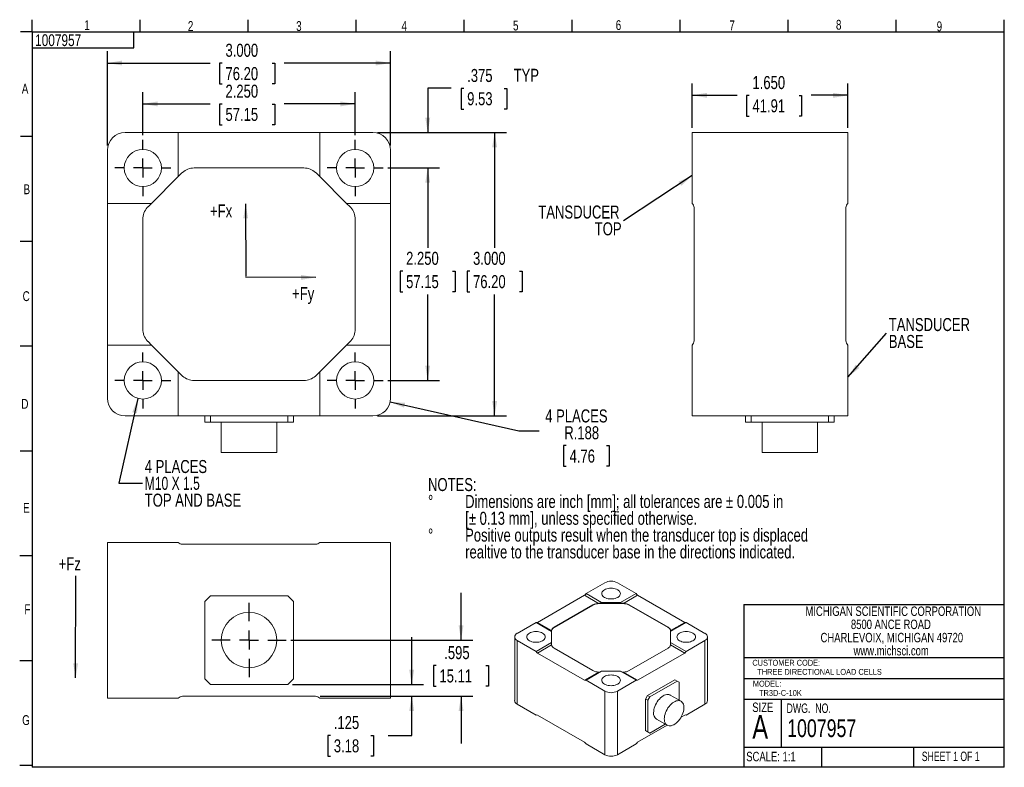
# Model space of a CAD drawing. Header units: inches. Extents: x 0.3 to 10.7, y 0.3 to 8.3.
import ezdxf

# ---------------------------------------------------------------- set-up
doc = ezdxf.new("R2010")
doc.units = ezdxf.units.IN
doc.header["$MEASUREMENT"] = 0
doc.linetypes.add('CENTERX2', pattern=[0.8, 0.5, -0.1, 0.1, -0.1])
for name, color, linetype in [('BORDER', 1, 'Continuous'), ('CENTER', 151, 'CENTERX2'), ('DIMENSIONS', 150, 'Continuous'), ('TEXT', 7, 'Continuous')]:
    doc.layers.add(name, color=color, linetype=linetype)
doc.styles.add('SLDTEXTSTYLE0', font='TXT', dxfattribs={"width": 0.75})
doc.styles.add('SLDTEXTSTYLE1', font='TXT', dxfattribs={"width": 0.6875})
doc.styles.add('SLDTEXTSTYLE2', font='TXT', dxfattribs={"width": 0.694444})
doc.dimstyles.new('SLDDIMSTYLE0', dxfattribs={"dimtxt": 0.137795, "dimasz": 0.156, "dimexe": 0, "dimexo": 0.0625, "dimgap": 0.034449, "dimtad": 0, "dimtih": 1, "dimtoh": 1, "dimdec": 3, "dimrnd": 1e-09, "dimzin": 12, "dimdsep": 46, "dimtxsty": 'SLDTEXTSTYLE0', "dimsah": 1, "dimcen": 0.09, "dimadec": 0, "dimazin": 3, "dimtfac": 1, "dimtdec": 3, "dimtmove": 0, "dimatfit": 0, "dimfxl": 0, "dimfrac": 2, "dimtolj": 1, "dimtzin": 12, "dimarcsym": 0})
doc.dimstyles.new('SLDDIMSTYLE1', dxfattribs={"dimtxt": 0.18, "dimasz": 0.156, "dimexe": 0, "dimexo": 0.0625, "dimgap": 0, "dimtad": 0, "dimtih": 1, "dimtoh": 1, "dimdec": 0, "dimrnd": 1e-09, "dimzin": 0, "dimdsep": 46, "dimtxsty": 'Standard', "dimsah": 1, "dimcen": 0.09, "dimadec": 0, "dimazin": 0, "dimtfac": 0.156, "dimtdec": 0, "dimtofl": 0, "dimtmove": 0, "dimatfit": 3, "dimfxl": 0, "dimfrac": 2, "dimtolj": 1, "dimtzin": 0, "dimarcsym": 0})
doc.dimstyles.new('SLDDIMSTYLE2', dxfattribs={"dimtxt": 0.137795, "dimasz": 0.156, "dimexe": 0, "dimexo": 0.0625, "dimgap": 0.034449, "dimtad": 0, "dimtih": 1, "dimtoh": 1, "dimdec": 3, "dimrnd": 1e-09, "dimzin": 4, "dimdsep": 46, "dimtxsty": 'SLDTEXTSTYLE0', "dimsah": 1, "dimcen": 0.09, "dimadec": 0, "dimazin": 1, "dimtfac": 1, "dimtdec": 3, "dimtofl": 0, "dimtmove": 0, "dimatfit": 3, "dimfxl": 0, "dimfrac": 2, "dimtolj": 1, "dimtzin": 12, "dimarcsym": 0})
doc.dimstyles.new('SLDDIMSTYLE3', dxfattribs={"dimtxt": 0.137795, "dimasz": 0.156, "dimexe": 0, "dimexo": 0.0625, "dimgap": 0.034449, "dimtad": 0, "dimtih": 1, "dimtoh": 1, "dimdec": 3, "dimrnd": 1e-09, "dimzin": 12, "dimdsep": 46, "dimtxsty": 'SLDTEXTSTYLE0', "dimsah": 1, "dimcen": 0, "dimadec": 0, "dimazin": 3, "dimtfac": 1, "dimtdec": 3, "dimtofl": 0, "dimtmove": 0, "dimatfit": 3, "dimfxl": 0, "dimfrac": 2, "dimtolj": 1, "dimtzin": 12, "dimarcsym": 0})

# ---------------------------------------------------------------- blocks, each defined once
blk = doc.blocks.new('SW_NOTE_0')
at = {"layer": 'DIMENSIONS', "color": 0, "char_height": 0.1378, "attachment_point": 1, "style": 'SLDTEXTSTYLE0'}
for s, insert in [('NOTES:', (0, 0.178)), ('%%d', (0, -0.001)), ('Dimensions are inch [mm]; all tolerances are ± 0.005 in', (0.393, -0.001)), ('[± 0.13 mm], unless specified otherwise.', (0.394, -0.179)), ('%%d', (0, -0.357)), ('Positive outputs result when the transducer top is displaced', (0.393, -0.357)), ('realtive to the transducer base in the directions indicated.', (0.394, -0.535))]:
    blk.add_mtext(s, dxfattribs=dict(at, insert=insert))
blk = doc.blocks.new('SW_NOTE_1')
at = {"layer": 'TEXT', "color": 0, "char_height": 0.1, "attachment_point": 2, "style": 'SLDTEXTSTYLE0'}
for s, insert in [('MICHIGAN SCIENTIFIC CORPORATION', (1.197, 0.129)), ('8500 ANCE ROAD', (1.172, -0.01)), ('CHARLEVOIX, MICHIGAN 49720', (1.182, -0.15)), ('www.michsci.com', (1.175, -0.289))]:
    blk.add_mtext(s, dxfattribs=dict(at, insert=insert))
blk = doc.blocks.new('_D')
at = {"layer": 'DIMENSIONS'}
for p, q in [((4.412, 1.214), (4.412, 1.714)), ((3.148, 1.214), (4.537, 1.214)), ((3.444, 1.089), (4.537, 1.089)), ((4.412, 0.675), (4.412, 1.089)), ((3.552, 0.674), (3.524, 0.674)), ((3.524, 0.674), (3.524, 0.455)), ((3.978, 0.674), (4.006, 0.674)), ((4.006, 0.674), (4.006, 0.455)), ((4.162, 0.675), (4.412, 0.675)), ((3.524, 0.455), (3.552, 0.455)), ((4.006, 0.455), (3.978, 0.455))]:
    blk.add_line(p, q, dxfattribs=at)
for points in [[(4.412, 1.214), (4.438, 1.37), (4.386, 1.37)], [(4.412, 1.089), (4.386, 0.933), (4.438, 0.933)]]:
    blk.add_solid(points, dxfattribs=at)
at = {"layer": 'DIMENSIONS', "char_height": 0.1378, "attachment_point": 1, "style": 'SLDTEXTSTYLE0'}
for s, insert in [('.125', (3.587, 0.88)), ('3.18', (3.587, 0.633))]:
    blk.add_mtext(s, dxfattribs=dict(at, insert=insert))
blk = doc.blocks.new('_D_1')
at = {"layer": 'DIMENSIONS'}
for p, q in [((4.935, 1.684), (4.935, 2.184)), ((3.132, 1.684), (5.06, 1.684)), ((4.671, 1.414), (4.643, 1.414)), ((4.643, 1.414), (4.643, 1.196)), ((5.199, 1.414), (5.227, 1.414)), ((5.227, 1.414), (5.227, 1.196)), ((4.643, 1.196), (4.671, 1.196)), ((5.227, 1.196), (5.199, 1.196)), ((3.444, 1.089), (5.06, 1.089)), ((4.935, 1.089), (4.935, 0.589))]:
    blk.add_line(p, q, dxfattribs=at)
for points in [[(4.935, 1.684), (4.961, 1.84), (4.909, 1.84)], [(4.935, 1.089), (4.909, 0.933), (4.961, 0.933)]]:
    blk.add_solid(points, dxfattribs=at)
at = {"layer": 'DIMENSIONS', "char_height": 0.1378, "attachment_point": 1, "style": 'SLDTEXTSTYLE0'}
for s, insert in [('.595', (4.757, 1.62)), ('15.11', (4.706, 1.373))]:
    blk.add_mtext(s, dxfattribs=dict(at, insert=insert))
blk = doc.blocks.new('SW_CENTERMARKSYMBOL_0')
at = {"layer": 'CENTER', "color": 0}
for p, q in [((0, 0.2), (0, 0.3935)), ((-0.2, 0), (-0.3935, 0)), ((0, 0), (-0.1, 0)), ((0, 0), (0, 0.1)), ((0, 0), (0, -0.1)), ((0, 0), (0.1, 0)), ((0.2, 0), (0.3935, 0)), ((0, -0.2), (0, -0.3935))]:
    blk.add_line(p, q, dxfattribs=at)
blk = doc.blocks.new('_D_2')
at = {"layer": 'DIMENSIONS'}
for p, q in [((1.188, 6.92), (1.188, 7.919)), ((4.188, 6.92), (4.188, 7.919)), ((1.188, 7.794), (2.277, 7.794)), ((2.404, 7.792), (2.376, 7.792)), ((2.376, 7.792), (2.376, 7.574)), ((2.933, 7.792), (2.961, 7.792)), ((2.961, 7.792), (2.961, 7.574)), ((4.188, 7.794), (3.06, 7.794)), ((2.376, 7.574), (2.404, 7.574)), ((2.961, 7.574), (2.933, 7.574))]:
    blk.add_line(p, q, dxfattribs=at)
for points in [[(1.188, 7.794), (1.344, 7.768), (1.344, 7.82)], [(4.188, 7.794), (4.032, 7.82), (4.032, 7.768)]]:
    blk.add_solid(points, dxfattribs=at)
at = {"layer": 'DIMENSIONS', "char_height": 0.1378, "attachment_point": 1, "style": 'SLDTEXTSTYLE0'}
for s, insert in [('3.000', (2.439, 7.998)), ('76.20', (2.439, 7.751))]:
    blk.add_mtext(s, dxfattribs=dict(at, insert=insert))
blk = doc.blocks.new('_D_3')
at = {"layer": 'DIMENSIONS'}
for p, q in [((4.051, 7.058), (5.416, 7.058)), ((5.291, 7.058), (5.291, 5.838)), ((5.027, 5.59), (4.999, 5.59)), ((4.999, 5.59), (4.999, 5.371)), ((5.555, 5.59), (5.583, 5.59)), ((5.583, 5.59), (5.583, 5.371)), ((4.999, 5.371), (5.027, 5.371)), ((5.291, 4.058), (5.291, 5.343)), ((5.583, 5.371), (5.555, 5.371)), ((4.051, 4.058), (5.416, 4.058))]:
    blk.add_line(p, q, dxfattribs=at)
for points in [[(5.291, 7.058), (5.265, 6.902), (5.317, 6.902)], [(5.291, 4.058), (5.317, 4.214), (5.265, 4.214)]]:
    blk.add_solid(points, dxfattribs=at)
at = {"layer": 'DIMENSIONS', "char_height": 0.1378, "attachment_point": 1, "style": 'SLDTEXTSTYLE0'}
for s, insert in [('3.000', (5.062, 5.795)), ('76.20', (5.062, 5.548))]:
    blk.add_mtext(s, dxfattribs=dict(at, insert=insert))
blk = doc.blocks.new('_D_4')
at = {"layer": 'DIMENSIONS'}
for p, q in [((4.832, 7.527), (4.582, 7.527)), ((4.582, 7.527), (4.582, 7.058)), ((4.965, 7.526), (4.937, 7.526)), ((4.937, 7.526), (4.937, 7.307)), ((5.391, 7.526), (5.419, 7.526)), ((5.419, 7.526), (5.419, 7.307)), ((4.937, 7.307), (4.965, 7.307)), ((5.419, 7.307), (5.391, 7.307)), ((4.051, 7.058), (4.707, 7.058)), ((4.16, 6.683), (4.707, 6.683)), ((4.582, 6.683), (4.582, 6.183))]:
    blk.add_line(p, q, dxfattribs=at)
for points in [[(4.582, 7.058), (4.608, 7.214), (4.556, 7.214)], [(4.582, 6.683), (4.556, 6.527), (4.608, 6.527)]]:
    blk.add_solid(points, dxfattribs=at)
at = {"layer": 'DIMENSIONS', "char_height": 0.1378, "attachment_point": 1, "style": 'SLDTEXTSTYLE0'}
for s, insert in [('.375', (5, 7.731)), ('TYP', (5.492, 7.733)), ('9.53', (5, 7.485))]:
    blk.add_mtext(s, dxfattribs=dict(at, insert=insert))
blk = doc.blocks.new('_D_5')
at = {"layer": 'DIMENSIONS'}
for p, q in [((4.16, 6.683), (4.707, 6.683)), ((4.582, 6.683), (4.582, 5.838)), ((4.318, 5.59), (4.29, 5.59)), ((4.29, 5.59), (4.29, 5.371)), ((4.846, 5.59), (4.874, 5.59)), ((4.874, 5.59), (4.874, 5.371)), ((4.29, 5.371), (4.318, 5.371)), ((4.582, 4.433), (4.582, 5.343)), ((4.874, 5.371), (4.846, 5.371)), ((4.16, 4.433), (4.707, 4.433))]:
    blk.add_line(p, q, dxfattribs=at)
for points in [[(4.582, 6.683), (4.556, 6.527), (4.608, 6.527)], [(4.582, 4.433), (4.608, 4.589), (4.556, 4.589)]]:
    blk.add_solid(points, dxfattribs=at)
at = {"layer": 'DIMENSIONS', "char_height": 0.1378, "attachment_point": 1, "style": 'SLDTEXTSTYLE0'}
for s, insert in [('2.250', (4.353, 5.795)), ('57.15', (4.353, 5.548))]:
    blk.add_mtext(s, dxfattribs=dict(at, insert=insert))
blk = doc.blocks.new('_D_6')
at = {"layer": 'DIMENSIONS'}
for p, q in [((1.563, 7.03), (1.563, 7.486)), ((3.813, 7.03), (3.813, 7.486)), ((1.563, 7.361), (2.277, 7.361)), ((2.404, 7.36), (2.376, 7.36)), ((2.376, 7.36), (2.376, 7.141)), ((2.933, 7.36), (2.961, 7.36)), ((2.961, 7.36), (2.961, 7.141)), ((3.813, 7.361), (3.06, 7.361)), ((2.376, 7.141), (2.404, 7.141)), ((2.961, 7.141), (2.933, 7.141))]:
    blk.add_line(p, q, dxfattribs=at)
for points in [[(1.563, 7.361), (1.719, 7.335), (1.719, 7.387)], [(3.813, 7.361), (3.657, 7.387), (3.657, 7.335)]]:
    blk.add_solid(points, dxfattribs=at)
at = {"layer": 'DIMENSIONS', "char_height": 0.1378, "attachment_point": 1, "style": 'SLDTEXTSTYLE0'}
for s, insert in [('2.250', (2.439, 7.565)), ('57.15', (2.439, 7.319))]:
    blk.add_mtext(s, dxfattribs=dict(at, insert=insert))
blk = doc.blocks.new('_D_7')
at = {"layer": 'DIMENSIONS'}
for p, q in [((4.184, 4.205), (5.546, 3.901)), ((5.546, 3.901), (5.764, 3.901)), ((6.05, 3.743), (6.022, 3.743)), ((6.022, 3.743), (6.022, 3.524)), ((6.476, 3.743), (6.504, 3.743)), ((6.504, 3.743), (6.504, 3.524)), ((6.022, 3.524), (6.05, 3.524)), ((6.504, 3.524), (6.476, 3.524))]:
    blk.add_line(p, q, dxfattribs=at)
blk.add_solid([(4.184, 4.205), (4.331, 4.145), (4.342, 4.196)], dxfattribs=at)
at = {"layer": 'DIMENSIONS', "char_height": 0.1378, "attachment_point": 1, "style": 'SLDTEXTSTYLE0'}
for s, insert in [('4 PLACES', (5.827, 4.126)), ('R.188', (6.029, 3.948)), ('4.76', (6.085, 3.701))]:
    blk.add_mtext(s, dxfattribs=dict(at, insert=insert))
blk = doc.blocks.new('SW_NOTE_3')
at = {"layer": 'DIMENSIONS', "color": 0, "char_height": 0.1378, "attachment_point": 1}
for s, insert, style in [('4 PLACES', (0.023, 0.244), 'SLDTEXTSTYLE0'), ('M10 X 1.5', (0.023, 0.066), 'SLDTEXTSTYLE2'), ('TOP AND BASE', (0.023, -0.112), 'SLDTEXTSTYLE0')]:
    blk.add_mtext(s, dxfattribs=dict(at, insert=insert, style=style))
blk = doc.blocks.new('SW_CENTERMARKSYMBOL_1')
at = {"layer": 'CENTER', "color": 0}
for p, q in [((0, 0.2), (0, 0.297)), ((-0.2, 0), (-0.297, 0)), ((0, 0), (-0.1, 0)), ((0, 0), (0, 0.1)), ((0, 0), (0, -0.1)), ((0, 0), (0.1, 0)), ((0.2, 0), (0.297, 0)), ((0, -0.2), (0, -0.297))]:
    blk.add_line(p, q, dxfattribs=at)
blk = doc.blocks.new('SW_CENTERMARKSYMBOL_2')
at = {"layer": 'CENTER', "color": 0}
for p, q in [((0, 0.2), (0, 0.297)), ((-0.2, 0), (-0.297, 0)), ((0, 0), (-0.1, 0)), ((0, 0), (0, 0.1)), ((0, 0), (0, -0.1)), ((0, 0), (0.1, 0)), ((0.2, 0), (0.297, 0)), ((0, -0.2), (0, -0.297))]:
    blk.add_line(p, q, dxfattribs=at)
blk = doc.blocks.new('SW_CENTERMARKSYMBOL_3')
at = {"layer": 'CENTER', "color": 0}
for p, q in [((0, 0.2), (0, 0.297)), ((-0.2, 0), (-0.297, 0)), ((0, 0), (-0.1, 0)), ((0, 0), (0, 0.1)), ((0, 0), (0, -0.1)), ((0, 0), (0.1, 0)), ((0.2, 0), (0.297, 0)), ((0, -0.2), (0, -0.297))]:
    blk.add_line(p, q, dxfattribs=at)
blk = doc.blocks.new('SW_CENTERMARKSYMBOL_4')
at = {"layer": 'CENTER', "color": 0}
for p, q in [((0, 0.2), (0, 0.297)), ((-0.2, 0), (-0.297, 0)), ((0, 0), (-0.1, 0)), ((0, 0), (0, 0.1)), ((0, 0), (0, -0.1)), ((0, 0), (0.1, 0)), ((0.2, 0), (0.297, 0)), ((0, -0.2), (0, -0.297))]:
    blk.add_line(p, q, dxfattribs=at)
blk = doc.blocks.new('_D_8')
at = {"layer": 'DIMENSIONS'}
for p, q in [((7.384, 7.108), (7.384, 7.577)), ((9.034, 7.108), (9.034, 7.577)), ((7.384, 7.452), (7.86, 7.452)), ((7.988, 7.451), (7.96, 7.451)), ((7.96, 7.451), (7.96, 7.232)), ((8.516, 7.451), (8.544, 7.451)), ((8.544, 7.451), (8.544, 7.232)), ((9.034, 7.452), (8.644, 7.452)), ((7.96, 7.232), (7.988, 7.232)), ((8.544, 7.232), (8.516, 7.232))]:
    blk.add_line(p, q, dxfattribs=at)
for points in [[(7.384, 7.452), (7.54, 7.426), (7.54, 7.478)], [(9.034, 7.452), (8.878, 7.478), (8.878, 7.426)]]:
    blk.add_solid(points, dxfattribs=at)
at = {"layer": 'DIMENSIONS', "char_height": 0.1378, "attachment_point": 1, "style": 'SLDTEXTSTYLE0'}
for s, insert in [('1.650', (8.023, 7.656)), ('41.91', (8.023, 7.41))]:
    blk.add_mtext(s, dxfattribs=dict(at, insert=insert))
blk = doc.blocks.new('SW_NOTE_6')
at = {"layer": 'DIMENSIONS', "color": 0, "char_height": 0.1378, "attachment_point": 3, "style": 'SLDTEXTSTYLE0'}
for s, insert in [('TANSDUCER', (-0.043, 0.162)), ('TOP', (-0.021, -0.016))]:
    blk.add_mtext(s, dxfattribs=dict(at, insert=insert))
blk = doc.blocks.new('SW_NOTE_7')
at = {"layer": 'DIMENSIONS', "color": 0, "char_height": 0.1378, "attachment_point": 1, "style": 'SLDTEXTSTYLE0'}
for s, insert in [('TANSDUCER', (0.023, 0.16)), ('BASE', (0.023, -0.019))]:
    blk.add_mtext(s, dxfattribs=dict(at, insert=insert))

msp = doc.modelspace()

# ---------------------------------------------------------------- linework, layer by layer
at = {"color": 1, "linetype": 'Continuous', "lineweight": 15}
for p, q in [((1.9385, 7.058), (1.376, 7.058)), ((1.9385, 6.5919), (1.9385, 7.058)), ((1.9832, 7.058), (1.9385, 7.058)), ((1.9832, 7.058), (3.3938, 7.058)), ((3.4385, 7.058), (3.3938, 7.058)), ((3.4385, 7.058), (3.4385, 6.5919)), ((4.001, 7.058), (3.4385, 7.058)), ((7.3838, 6.8705), (7.3838, 7.058)), ((9.0338, 7.058), (7.3838, 7.058)), ((9.0338, 6.8705), (9.0338, 7.058)), ((1.1885, 6.8705), (1.1885, 6.308)), ((4.1885, 6.308), (4.1885, 6.8705)), ((7.3838, 6.308), (7.3838, 6.8705)), ((9.0338, 6.8705), (9.0338, 6.308)), ((2.1072, 6.683), (3.2697, 6.683)), ((1.9385, 6.5919), (1.6546, 6.308)), ((1.9747, 6.6281), (1.9385, 6.5919)), ((3.4385, 6.5919), (3.4023, 6.6281)), ((3.7224, 6.308), (3.4385, 6.5919)), ((1.1885, 6.308), (1.6546, 6.308)), ((1.1885, 6.308), (1.1885, 6.2633)), ((1.1885, 4.8527), (1.1885, 6.2633)), ((1.6546, 6.308), (1.6184, 6.2718)), ((3.7224, 6.308), (4.1885, 6.308)), ((3.7586, 6.2718), (3.7224, 6.308)), ((4.1885, 6.2633), (4.1885, 6.308)), ((4.1885, 6.2633), (4.1885, 4.8527)), ((7.4038, 6.2633), (7.4038, 4.8527)), ((9.0138, 6.2633), (9.0138, 4.8527)), ((1.5635, 4.9767), (1.5635, 6.1392)), ((3.8135, 6.1392), (3.8135, 4.9767)), ((1.1885, 4.8527), (1.1885, 4.808)), ((1.6546, 4.808), (1.1885, 4.808)), ((1.1885, 4.808), (1.1885, 4.2455)), ((1.6184, 4.8441), (1.6546, 4.808)), ((1.6546, 4.808), (1.9385, 4.5241)), ((3.4385, 4.5241), (3.7224, 4.808)), ((3.7224, 4.808), (3.7586, 4.8441)), ((4.1885, 4.808), (3.7224, 4.808)), ((4.1885, 4.8527), (4.1885, 4.808)), ((4.1885, 4.2455), (4.1885, 4.808)), ((7.3838, 4.2455), (7.3838, 4.808)), ((9.0338, 4.808), (9.0338, 4.2455)), ((1.9385, 4.058), (1.9385, 4.5241)), ((1.9385, 4.5241), (1.9747, 4.4879)), ((3.4023, 4.4879), (3.4385, 4.5241)), ((3.4385, 4.5241), (3.4385, 4.058)), ((3.2697, 4.433), (2.1072, 4.433)), ((7.3838, 4.058), (7.3838, 4.2455)), ((9.0338, 4.058), (9.0338, 4.2455)), ((1.376, 4.058), (1.9385, 4.058)), ((1.9385, 4.058), (1.9832, 4.058)), ((3.3938, 4.058), (1.9832, 4.058)), ((2.2185, 4.058), (2.2185, 3.991)), ((2.2785, 3.991), (2.2185, 3.991)), ((2.2785, 3.991), (2.2785, 4.058)), ((3.0985, 3.991), (2.2785, 3.991)), ((2.395, 3.991), (2.395, 3.67)), ((2.982, 3.67), (2.982, 3.991)), ((3.0985, 4.058), (3.0985, 3.991)), ((3.1585, 3.991), (3.0985, 3.991)), ((3.1585, 4.058), (3.1585, 3.991)), ((3.3938, 4.058), (3.4385, 4.058)), ((3.4385, 4.058), (4.001, 4.058)), ((7.3838, 4.058), (9.0338, 4.058)), ((7.9488, 4.058), (7.9488, 3.991)), ((8.0088, 3.991), (7.9488, 3.991)), ((8.0088, 4.058), (8.0088, 3.991)), ((8.8288, 3.991), (8.0088, 3.991)), ((8.1253, 3.991), (8.1253, 3.67)), ((8.7123, 3.67), (8.7123, 3.991)), ((8.8288, 4.058), (8.8288, 3.991)), ((8.8888, 3.991), (8.8288, 3.991)), ((8.8888, 4.058), (8.8888, 3.991)), ((2.395, 3.67), (2.982, 3.67)), ((8.1253, 3.67), (8.7123, 3.67)), ((1.1885, 2.7188), (1.1885, 1.0688)), ((1.1885, 2.7188), (1.376, 2.7188)), ((1.376, 2.7188), (1.9385, 2.7188)), ((3.4385, 2.7188), (4.001, 2.7188)), ((4.001, 2.7188), (4.1885, 2.7188)), ((4.1885, 1.0688), (4.1885, 2.7188)), ((3.3938, 2.6988), (1.9832, 2.6988)), ((6.4587, 2.2911), (6.2598, 2.1763)), ((6.7902, 2.1763), (6.5913, 2.2911)), ((2.2785, 2.1538), (2.2185, 2.0938)), ((2.2185, 2.0938), (2.2185, 1.2738)), ((3.0985, 2.1538), (2.2785, 2.1538)), ((3.1585, 2.0938), (3.0985, 2.1538)), ((3.1585, 1.2738), (3.1585, 2.0938)), ((5.7453, 1.8711), (6.244, 2.159)), ((6.244, 2.159), (6.3932, 2.0729)), ((6.2598, 2.1763), (6.4246, 2.0812)), ((6.6254, 2.0812), (6.7902, 2.1763)), ((6.6568, 2.0729), (6.806, 2.159)), ((6.806, 2.159), (7.3047, 1.8711)), ((5.9217, 1.8199), (6.3327, 2.0571)), ((6.3327, 2.0541), (5.9217, 1.8168)), ((6.3327, 2.0571), (6.3327, 2.0541)), ((6.399, 2.0732), (6.399, 2.0699)), ((6.6509, 2.0699), (6.399, 2.0699)), ((6.6254, 2.0812), (6.4246, 2.0812)), ((6.6509, 2.0699), (6.6509, 2.0732)), ((6.7172, 2.0571), (7.1282, 1.8199)), ((6.7172, 2.0571), (6.7172, 2.0541)), ((7.1282, 1.8168), (6.7172, 2.0541)), ((5.7295, 1.8701), (5.5306, 1.7553)), ((5.8943, 1.775), (5.7295, 1.8701)), ((5.8945, 1.785), (5.7453, 1.8711)), ((5.8943, 1.7819), (5.8943, 1.775)), ((5.8943, 1.775), (5.8943, 1.6591)), ((5.9217, 1.8199), (5.9217, 1.8168)), ((7.1282, 1.8168), (7.1282, 1.8199)), ((7.3047, 1.8711), (7.1555, 1.785)), ((7.3205, 1.8701), (7.1557, 1.775)), ((7.1557, 1.775), (7.1557, 1.7819)), ((7.1557, 1.6591), (7.1557, 1.775)), ((7.5194, 1.7553), (7.3205, 1.8701)), ((5.5032, 1.7171), (5.5032, 1.0434)), ((5.5306, 1.0051), (5.5306, 1.6788)), ((5.5306, 1.6788), (5.7295, 1.564)), ((7.3205, 1.564), (7.5194, 1.6788)), ((7.5194, 1.6788), (7.5194, 1.0051)), ((7.5468, 1.0434), (7.5468, 1.7171)), ((5.7295, 1.564), (5.8943, 1.6591)), ((5.7453, 1.5467), (5.8945, 1.6328)), ((5.8943, 1.6591), (5.8943, 1.6364)), ((6.3327, 1.3606), (5.9217, 1.5979)), ((7.1282, 1.5979), (6.7172, 1.3606)), ((7.1555, 1.6328), (7.3047, 1.5467)), ((7.1557, 1.6364), (7.1557, 1.6591)), ((7.1557, 1.6591), (7.3205, 1.564)), ((6.244, 1.2588), (5.7453, 1.5467)), ((7.3047, 1.5467), (6.806, 1.2588)), ((2.2185, 1.2738), (2.2785, 1.2138)), ((3.0985, 1.2138), (3.1585, 1.2738)), ((6.3932, 1.3449), (6.244, 1.2588)), ((6.4246, 1.353), (6.2598, 1.2578)), ((6.2598, 1.2578), (6.4587, 1.143)), ((6.4246, 1.353), (6.6254, 1.353)), ((6.5913, 1.143), (6.7902, 1.2578)), ((6.7902, 1.2578), (6.6254, 1.353)), ((6.806, 1.2588), (6.6568, 1.3449)), ((7.2003, 1.2639), (6.9104, 1.0966)), ((7.2003, 1.2639), (7.224, 1.2502)), ((2.2785, 1.2138), (3.0985, 1.2138)), ((7.224, 1.2502), (6.9341, 1.0829)), ((7.2452, 1.238), (7.224, 1.2502)), ((7.2452, 1.0482), (7.2452, 1.238)), ((1.1885, 1.0688), (1.376, 1.0688)), ((1.9385, 1.0688), (1.376, 1.0688)), ((3.3938, 1.0888), (1.9832, 1.0888)), ((4.001, 1.0688), (3.4385, 1.0688)), ((4.001, 1.0688), (4.1885, 1.0688)), ((6.4587, 1.143), (6.4587, 0.4694)), ((6.5913, 0.4694), (6.5913, 1.143)), ((6.9104, 1.0966), (6.8892, 1.0598)), ((6.8892, 1.0598), (6.8892, 0.725)), ((6.8892, 1.0598), (6.9128, 1.0461)), ((6.9341, 1.0829), (6.9104, 1.0966)), ((6.9341, 1.0829), (6.9128, 1.0461)), ((6.9128, 1.0461), (6.9128, 0.7114)), ((7.2659, 1.0363), (7.1524, 1.1018)), ((5.7295, 0.8903), (5.5306, 1.0051)), ((7.5194, 1.0051), (7.3205, 0.8903)), ((5.7295, 0.8903), (5.7312, 0.8913)), ((6.244, 0.6015), (5.7453, 0.8894)), ((7.0056, 0.8476), (7.1191, 0.7821)), ((7.3047, 0.8894), (7.266, 0.8671)), ((7.3188, 0.8913), (7.3205, 0.8903)), ((7.119, 0.7822), (6.806, 0.6015)), ((6.9341, 0.6991), (7.0984, 0.794)), ((6.8892, 0.725), (6.9104, 0.7128)), ((6.8892, 0.725), (6.9128, 0.7114)), ((6.9104, 0.7128), (6.9341, 0.6991)), ((6.9128, 0.7114), (6.9341, 0.6991)), ((6.4587, 0.4694), (6.2598, 0.5842)), ((6.7902, 0.5842), (6.5913, 0.4694))]:
    msp.add_line(p, q, dxfattribs=at)
at = {"color": 1, "linetype": 'Continuous', "lineweight": 15, "flags": 128}
for points in [[(6.5946, 2.2165), (6.6046, 2.2097), (6.6127, 2.2021), (6.6186, 2.1939), (6.6222, 2.1852), (6.6234, 2.1763), (6.6222, 2.1674), (6.6186, 2.1587), (6.6127, 2.1505), (6.6046, 2.1429), (6.5946, 2.1361), (6.5828, 2.1303), (6.5697, 2.1257), (6.5554, 2.1223), (6.5404, 2.1202), (6.525, 2.1195), (6.5096, 2.1202), (6.4946, 2.1223), (6.4803, 2.1257), (6.4671, 2.1303), (6.4554, 2.1361), (6.4454, 2.1429), (6.4373, 2.1505), (6.4314, 2.1587), (6.4278, 2.1674), (6.4266, 2.1763), (6.4278, 2.1852), (6.4314, 2.1939), (6.4373, 2.2021), (6.4454, 2.2097), (6.4554, 2.2165), (6.4671, 2.2223), (6.4803, 2.2269), (6.4946, 2.2303), (6.5096, 2.2324), (6.525, 2.2331), (6.5404, 2.2324), (6.5554, 2.2303), (6.5697, 2.2269), (6.5828, 2.2223), (6.5946, 2.2165)], [(5.7991, 1.7572), (5.8091, 1.7505), (5.8172, 1.7429), (5.8231, 1.7346), (5.8267, 1.726), (5.8279, 1.7171), (5.8267, 1.7082), (5.8231, 1.6995), (5.8172, 1.6913), (5.8091, 1.6837), (5.7991, 1.6769), (5.7873, 1.6711), (5.7742, 1.6664), (5.7599, 1.663), (5.7449, 1.6609), (5.7295, 1.6602), (5.7141, 1.6609), (5.6991, 1.663), (5.6848, 1.6664), (5.6716, 1.6711), (5.6599, 1.6769), (5.6499, 1.6837), (5.6418, 1.6913), (5.6359, 1.6995), (5.6323, 1.7082), (5.6311, 1.7171), (5.6323, 1.726), (5.6359, 1.7346), (5.6418, 1.7429), (5.6499, 1.7505), (5.6599, 1.7572), (5.6716, 1.763), (5.6848, 1.7677), (5.6991, 1.7711), (5.7141, 1.7732), (5.7295, 1.7739), (5.7449, 1.7732), (5.7599, 1.7711), (5.7742, 1.7677), (5.7873, 1.763), (5.7991, 1.7572)], [(7.3901, 1.7572), (7.4001, 1.7505), (7.4082, 1.7429), (7.4141, 1.7346), (7.4177, 1.726), (7.4189, 1.7171), (7.4177, 1.7082), (7.4141, 1.6995), (7.4082, 1.6913), (7.4001, 1.6837), (7.3901, 1.6769), (7.3783, 1.6711), (7.3652, 1.6664), (7.3509, 1.663), (7.3359, 1.6609), (7.3205, 1.6602), (7.3051, 1.6609), (7.2901, 1.663), (7.2758, 1.6664), (7.2626, 1.6711), (7.2509, 1.6769), (7.2409, 1.6837), (7.2328, 1.6913), (7.2269, 1.6995), (7.2233, 1.7082), (7.2221, 1.7171), (7.2233, 1.726), (7.2269, 1.7346), (7.2328, 1.7429), (7.2409, 1.7505), (7.2509, 1.7572), (7.2626, 1.763), (7.2758, 1.7677), (7.2901, 1.7711), (7.3051, 1.7732), (7.3205, 1.7739), (7.3359, 1.7732), (7.3509, 1.7711), (7.3652, 1.7677), (7.3783, 1.763), (7.3901, 1.7572)], [(6.5946, 1.298), (6.6046, 1.2912), (6.6127, 1.2836), (6.6186, 1.2754), (6.6222, 1.2667), (6.6234, 1.2578), (6.6222, 1.2489), (6.6186, 1.2403), (6.6127, 1.232), (6.6046, 1.2244), (6.5946, 1.2177), (6.5828, 1.2119), (6.5697, 1.2072), (6.5554, 1.2038), (6.5404, 1.2017), (6.525, 1.201), (6.5096, 1.2017), (6.4946, 1.2038), (6.4803, 1.2072), (6.4671, 1.2119), (6.4554, 1.2177), (6.4454, 1.2244), (6.4373, 1.232), (6.4314, 1.2403), (6.4278, 1.2489), (6.4266, 1.2578), (6.4278, 1.2667), (6.4314, 1.2754), (6.4373, 1.2836), (6.4454, 1.2912), (6.4554, 1.298), (6.4671, 1.3038), (6.4803, 1.3085), (6.4946, 1.3119), (6.5096, 1.314), (6.525, 1.3147), (6.5404, 1.314), (6.5554, 1.3119), (6.5697, 1.3085), (6.5828, 1.3038), (6.5946, 1.298)], [(7.1524, 1.1018), (7.1488, 1.1037), (7.1384, 1.1072), (7.127, 1.1086), (7.1148, 1.1078), (7.1021, 1.1048), (7.089, 1.0997), (7.0757, 1.0925), (7.0624, 1.0834), (7.0495, 1.0725), (7.037, 1.06), (7.0252, 1.0461), (7.0143, 1.031), (7.0045, 1.015), (6.9958, 0.9983), (6.9886, 0.9813), (6.9828, 0.9641), (6.9786, 0.9471), (6.9761, 0.9306), (6.9752, 0.9148)], [(7.0887, 0.8493), (7.0896, 0.8651), (7.0921, 0.8816), (7.0963, 0.8986), (7.1021, 0.9158), (7.1093, 0.9328), (7.118, 0.9495), (7.1278, 0.9655), (7.1387, 0.9806), (7.1505, 0.9945), (7.163, 1.007), (7.1759, 1.0179), (7.1892, 1.027), (7.2025, 1.0342), (7.2156, 1.0393), (7.2283, 1.0423), (7.2405, 1.0431), (7.2519, 1.0417), (7.2623, 1.0381), (7.2715, 1.0324), (7.2795, 1.0247), (7.286, 1.0151), (7.291, 1.0038), (7.2944, 0.9909), (7.2961, 0.9766), (7.2961, 0.9613), (7.2944, 0.9451), (7.291, 0.9283), (7.286, 0.9111), (7.2795, 0.894), (7.2715, 0.8771), (7.2623, 0.8607), (7.2519, 0.8452), (7.2405, 0.8306), (7.2283, 0.8174), (7.2156, 0.8057), (7.2025, 0.7956), (7.1892, 0.7875), (7.1759, 0.7813), (7.163, 0.7772), (7.1505, 0.7753), (7.1387, 0.7756), (7.1278, 0.7781), (7.118, 0.7828), (7.1093, 0.7895), (7.1021, 0.7982), (7.0963, 0.8087), (7.0921, 0.8208), (7.0896, 0.8344), (7.0887, 0.8493)]]:
    msp.add_lwpolyline(points, dxfattribs=at)
at = {"color": 1, "linetype": 'Continuous', "lineweight": 15}
for centre, radius in [((1.5635, 6.683), 0.1969), ((3.8135, 6.683), 0.1969), ((1.5635, 4.433), 0.1969), ((3.8135, 4.433), 0.1969), ((2.6885, 1.6838), 0.2935)]:
    msp.add_circle(centre, radius, dxfattribs=at)
for centre, radius, start, end in [((1.376, 6.8705), 0.1875, 90, 180), ((4.001, 6.8705), 0.1875, 0, 90), ((2.1072, 6.4955), 0.1875, 90, 131.41331), ((3.2697, 6.4955), 0.1875, 48.58669, 90), ((1.751, 6.1392), 0.1875, 138.58669, 180), ((3.626, 6.1392), 0.1875, 0, 41.41331), ((7.3438, 6.2633), 0.06, 0, 48.18969), ((9.0738, 6.2633), 0.06, 131.81031, 180), ((1.751, 4.9767), 0.1875, 180, 221.41331), ((3.626, 4.9767), 0.1875, 318.58669, 0), ((7.3438, 4.8527), 0.06, 311.81031, 0), ((9.0738, 4.8527), 0.06, 180, 228.18969), ((2.1072, 4.6205), 0.1875, 228.58669, 270), ((3.2697, 4.6205), 0.1875, 270, 311.41331), ((1.376, 4.2455), 0.1875, 180, 270), ((4.001, 4.2455), 0.1875, 270, 0), ((1.9832, 2.7588), 0.06, 221.81031, 270), ((3.3938, 2.7588), 0.06, 270, 318.18969), ((6.525, 2.1639), 0.1435, 62.48054, 117.51946), ((6.2206, 2.1963), 0.044, 302.12147, 333.00416), ((6.8294, 2.1963), 0.044, 206.99584, 237.87853), ((6.3954, 1.9404), 0.1325, 90.9734, 118.2367), ((6.3963, 1.9347), 0.1353, 88.8559, 118.04024), ((6.6536, 1.9347), 0.1353, 61.95976, 91.1441), ((6.6546, 1.9404), 0.1325, 61.7633, 89.0266), ((5.7364, 1.8835), 0.0153, 249.95618, 305.56867), ((5.9412, 1.7739), 0.0472, 114.37466, 174.3052), ((5.9427, 1.7753), 0.0492, 115.25549, 168.70127), ((7.1072, 1.7753), 0.0492, 11.29873, 64.74451), ((7.1088, 1.7739), 0.0472, 5.6948, 65.62534), ((7.3136, 1.8835), 0.0153, 234.43133, 290.04382), ((5.5456, 1.7171), 0.0411, 111.31255, 248.68745), ((7.5044, 1.7171), 0.0411, 291.31255, 68.68745), ((5.9427, 1.6424), 0.0492, 191.29873, 244.74451), ((7.1072, 1.6424), 0.0492, 295.25549, 348.70127), ((5.7687, 1.584), 0.044, 206.99584, 237.87853), ((7.2813, 1.584), 0.044, 302.12147, 333.00416), ((6.3954, 1.4774), 0.1325, 241.7633, 269.0266), ((6.6546, 1.4774), 0.1325, 270.9734, 298.2367), ((6.2527, 1.2705), 0.0146, 233.57487, 299.45946), ((6.7973, 1.2705), 0.0146, 240.54054, 306.42513), ((1.9832, 1.0288), 0.06, 90, 138.18969), ((3.3938, 1.0288), 0.06, 41.81031, 90), ((5.55, 1.0481), 0.0471, 185.65338, 245.66676), ((6.525, 1.2703), 0.1435, 242.48054, 297.51946), ((7.5011, 1.0472), 0.0459, 293.46213, 355.21773), ((5.7367, 0.8777), 0.0146, 53.57487, 119.45946), ((7.0451, 0.9059), 0.0704, 172.75982, 235.928), ((7.3133, 0.8777), 0.0146, 60.54054, 126.42513), ((6.2206, 0.5642), 0.044, 26.99584, 57.87853), ((6.8294, 0.5642), 0.044, 122.12147, 153.00416), ((6.525, 0.5966), 0.1435, 242.48054, 297.51946)]:
    msp.add_arc(centre, radius, start, end, dxfattribs=at)
for centre, start_param, end_param in [((6.393, 2.0975), 4.8554411, 5.5534577), ((6.657, 2.0975), 3.8713203, 4.5693369), ((6.393, 1.3693), 4.8554411, 5.4419541), ((6.657, 1.3693), 3.9828239, 4.5693369)]:
    msp.add_ellipse(centre, major_axis=(0.0424, 0), ratio=0.5773815, start_param=start_param, end_param=end_param, dxfattribs=at)
for points, knots in [([(1.9747, 6.6281), (1.9761, 6.6294), (1.9789, 6.6322), (1.9818, 6.6348), (1.9832, 6.6361)], [0, 0, 0, 0, 0.506994, 1, 1, 1, 1]), ([(3.3938, 6.6361), (3.3952, 6.6348), (3.3981, 6.6322), (3.4009, 6.6294), (3.4023, 6.6281)], [0, 0, 0, 0, 0.493006, 1, 1, 1, 1]), ([(1.6104, 6.2633), (1.6117, 6.2647), (1.6143, 6.2676), (1.617, 6.2704), (1.6184, 6.2718)], [0, 0, 0, 0, 0.493006, 1, 1, 1, 1]), ([(3.7586, 6.2718), (3.76, 6.2704), (3.7627, 6.2676), (3.7653, 6.2647), (3.7666, 6.2633)], [0, 0, 0, 0, 0.506994, 1, 1, 1, 1]), ([(1.6184, 4.8441), (1.617, 4.8456), (1.6143, 4.8483), (1.6117, 4.8513), (1.6104, 4.8527)], [0, 0, 0, 0, 0.506994, 1, 1, 1, 1]), ([(3.7666, 4.8527), (3.7653, 4.8513), (3.7627, 4.8483), (3.76, 4.8456), (3.7586, 4.8441)], [0, 0, 0, 0, 0.493006, 1, 1, 1, 1]), ([(1.9832, 4.4799), (1.9818, 4.4812), (1.9789, 4.4838), (1.9761, 4.4865), (1.9747, 4.4879)], [0, 0, 0, 0, 0.493006, 1, 1, 1, 1]), ([(3.4023, 4.4879), (3.4009, 4.4865), (3.3981, 4.4838), (3.3952, 4.4812), (3.3938, 4.4799)], [0, 0, 0, 0, 0.506994, 1, 1, 1, 1]), ([(6.3932, 2.0729), (6.3941, 2.0729), (6.3961, 2.073), (6.398, 2.0732), (6.399, 2.0732)], [0, 0, 0, 0, 0.493006, 1, 1, 1, 1]), ([(6.6509, 2.0732), (6.6519, 2.0732), (6.6539, 2.073), (6.6558, 2.0729), (6.6568, 2.0729)], [0, 0, 0, 0, 0.506994, 1, 1, 1, 1]), ([(5.8943, 1.7819), (5.8943, 1.7824), (5.8943, 1.7833), (5.8944, 1.7844), (5.8945, 1.785)], [0, 0, 0, 0, 0.506994, 1, 1, 1, 1]), ([(7.1555, 1.785), (7.1556, 1.7844), (7.1557, 1.7833), (7.1557, 1.7824), (7.1557, 1.7819)], [0, 0, 0, 0, 0.493006, 1, 1, 1, 1]), ([(5.8945, 1.6328), (5.8944, 1.6334), (5.8943, 1.6345), (5.8943, 1.6358), (5.8943, 1.6364)], [0, 0, 0, 0, 0.493006, 1, 1, 1, 1]), ([(7.1557, 1.6364), (7.1557, 1.6358), (7.1557, 1.6345), (7.1556, 1.6334), (7.1555, 1.6328)], [0, 0, 0, 0, 0.506994, 1, 1, 1, 1]), ([(6.399, 1.345), (6.398, 1.345), (6.3961, 1.3448), (6.3941, 1.3449), (6.3932, 1.3449)], [0, 0, 0, 0, 0.506994, 1, 1, 1, 1]), ([(6.6568, 1.3449), (6.6558, 1.3449), (6.6539, 1.3448), (6.6519, 1.345), (6.6509, 1.345)], [0, 0, 0, 0, 0.493006, 1, 1, 1, 1])]:
    msp.add_open_spline(points, degree=3, knots=knots, dxfattribs=at)
at = {"layer": 'BORDER'}
for p, q in [((0.3914, 8.1248), (0.3914, 8.2498)), ((1.5358, 8.1248), (1.5358, 8.2498)), ((2.6803, 8.1248), (2.6803, 8.2498)), ((3.8247, 8.1248), (3.8247, 8.2498)), ((4.9692, 8.1248), (4.9692, 8.2498)), ((6.1136, 8.1248), (6.1136, 8.2498)), ((7.2581, 8.1248), (7.2581, 8.2498)), ((8.4025, 8.1248), (8.4025, 8.2498)), ((9.547, 8.1248), (9.547, 8.2498)), ((10.6914, 8.1248), (10.6914, 8.2498)), ((0.3914, 8.1248), (0.2664, 8.1248)), ((0.3914, 8.1248), (10.6914, 8.1248)), ((0.3914, 8.1248), (0.3914, 0.3369)), ((1.467, 7.9562), (1.467, 8.1248)), ((10.6914, 0.3369), (10.6914, 8.1248)), ((0.3914, 7.9562), (1.467, 7.9562)), ((0.3903, 7.0148), (0.2653, 7.0148)), ((0.3891, 5.9048), (0.2641, 5.9048)), ((0.388, 4.7948), (0.263, 4.7948)), ((0.3869, 3.6848), (0.2619, 3.6848)), ((0.3857, 2.5748), (0.2607, 2.5748)), ((7.9327, 2.061), (10.6914, 2.061)), ((7.9327, 2.061), (7.9327, 0.3369)), ((0.3846, 1.4648), (0.2596, 1.4648)), ((7.9327, 1.5001), (10.6914, 1.5001)), ((7.9327, 1.2758), (10.6914, 1.2758)), ((7.9327, 1.0568), (10.6914, 1.0568)), ((8.3282, 1.0568), (8.3282, 0.5498)), ((7.9327, 0.5498), (10.6914, 0.5498)), ((8.7558, 0.5498), (8.7558, 0.3369)), ((9.7277, 0.5498), (9.7277, 0.3369)), ((0.3835, 0.3548), (0.2585, 0.3548)), ((10.6914, 0.3369), (0.3914, 0.3369))]:
    msp.add_line(p, q, dxfattribs=at)

# ---------------------------------------------------------------- block references
at = {"layer": 'CENTER'}
for name, p in [('SW_CENTERMARKSYMBOL_2', (1.5635, 6.683)), ('SW_CENTERMARKSYMBOL_1', (3.8135, 6.683)), ('SW_CENTERMARKSYMBOL_3', (1.5635, 4.433)), ('SW_CENTERMARKSYMBOL_4', (3.8135, 4.433)), ('SW_CENTERMARKSYMBOL_0', (2.6885, 1.6838))]:
    msp.add_blockref(name, p, dxfattribs=at)
at = {"layer": 'DIMENSIONS'}
for name, p in [('SW_NOTE_6', (6.6569, 6.1233)), ('SW_NOTE_7', (9.4446, 4.9337)), ('SW_NOTE_3', (1.5606, 3.3465)), ('SW_NOTE_0', (4.5851, 3.2215))]:
    msp.add_blockref(name, p, dxfattribs=at)
at = {"layer": 'TEXT'}
msp.add_blockref('SW_NOTE_1', (8.3177, 1.9105), dxfattribs=at)

# ---------------------------------------------------------------- texts
at = {"layer": 'DIMENSIONS', "char_height": 0.1378, "attachment_point": 1, "style": 'SLDTEXTSTYLE0'}
for s, insert in [('+Fx', (2.2759, 6.2965)), ('+Fy', (3.1454, 5.4215)), ('+Fz', (0.6721, 2.5595))]:
    msp.add_mtext(s, dxfattribs=dict(at, insert=insert))
at = {"layer": 'TEXT'}
for s, insert, char_height, attachment_point, style in [('1', (0.9425, 8.2465), 0.1042, 1, 'SLDTEXTSTYLE0'), ('5', (5.4856, 8.2434), 0.1042, 1, 'SLDTEXTSTYLE0'), ('6', (6.574, 8.2475), 0.1042, 1, 'SLDTEXTSTYLE0'), ('7', (7.7782, 8.245), 0.1042, 1, 'SLDTEXTSTYLE0'), ('8', (8.9075, 8.2511), 0.1042, 1, 'SLDTEXTSTYLE0'), ('2', (2.0405, 8.2375), 0.1042, 1, 'SLDTEXTSTYLE0'), ('3', (3.1876, 8.2375), 0.1042, 1, 'SLDTEXTSTYLE0'), ('4', (4.3044, 8.2383), 0.1042, 1, 'SLDTEXTSTYLE0'), ('9', (9.9746, 8.2344), 0.1042, 1, 'SLDTEXTSTYLE0'), ('A', (0.2807, 7.5737), 0.1042, 1, 'SLDTEXTSTYLE0'), ('B', (0.299, 6.5093), 0.1042, 1, 'SLDTEXTSTYLE0'), ('C', (0.2895, 5.3775), 0.1042, 1, 'SLDTEXTSTYLE0'), ('D', (0.2756, 4.2372), 0.1042, 1, 'SLDTEXTSTYLE0'), ('E', (0.2943, 3.1364), 0.1042, 1, 'SLDTEXTSTYLE0'), ('F', (0.3083, 2.0622), 0.1042, 1, 'SLDTEXTSTYLE0'), ('CUSTOMER CODE:', (8.0217, 1.4748), 0.0625, 1, 'SLDTEXTSTYLE0'), ('THREE DIRECTIONAL LOAD CELLS', (8.7339, 1.3786), 0.0625, 2, 'SLDTEXTSTYLE0'), ('MODEL:', (8.0271, 1.2532), 0.0625, 1, 'SLDTEXTSTYLE0'), ('TR3D-C-10K', (8.3189, 1.1555), 0.0625, 2, 'SLDTEXTSTYLE0'), ('SIZE', (8.0209, 1.0221), 0.1, 1, 'SLDTEXTSTYLE0'), ('DWG.  NO.', (8.3842, 1.0124), 0.1, 1, 'SLDTEXTSTYLE2'), ('G', (0.285, 0.8886), 0.1042, 1, 'SLDTEXTSTYLE0'), ('A', (8.0213, 0.889), 0.25, 1, 'SLDTEXTSTYLE0'), ('1007957', (8.3905, 0.8445), 0.1875, 1, 'SLDTEXTSTYLE0'), ('SCALE: 1:1', (7.9569, 0.5009), 0.1, 1, 'SLDTEXTSTYLE0'), ('SHEET 1 OF 1', (9.8171, 0.5028), 0.1, 1, 'SLDTEXTSTYLE1')]:
    msp.add_mtext(s, dxfattribs=dict(at, insert=insert, char_height=char_height, attachment_point=attachment_point, style=style))
at = {"layer": 'TEXT', "color": 1, "insert": (0.4221, 8.0984), "char_height": 0.125, "attachment_point": 1, "style": 'SLDTEXTSTYLE0'}
msp.add_mtext('1007957', dxfattribs=at)

# ---------------------------------------------------------------- dimensions: what is measured, and where the dimension line sits
at = {"layer": 'DIMENSIONS'}
for base, p1, p2, picture, middle in [((4.1885, 7.7935), (1.1885, 6.8705), (4.1885, 6.8705), '_D_2', (2.6684, 7.7935)), ((3.8135, 7.3608), (1.5635, 6.9798), (3.8135, 6.9798), '_D_6', (2.6684, 7.3608))]:
    dim = msp.add_linear_dim(base=base, p1=p1, p2=p2, dimstyle='SLDDIMSTYLE2', dxfattribs=at)
    dim.commit()
    dim.dimension.update_dxf_attribs({"geometry": picture, "text_midpoint": middle, "dimtype": 160})
dim = msp.add_linear_dim(base=(4.5822, 6.683), p1=(4.001, 7.058), p2=(4.1103, 6.683), angle=90, text='<> TYP', dimstyle='SLDDIMSTYLE0', dxfattribs=at)
dim.commit()
dim.dimension.update_dxf_attribs({"geometry": '_D_4', "text_midpoint": (4.5822, 7.5267), "dimtype": 160})
for base, p1, p2, angle, dimstyle, picture, middle in [((9.0338, 7.4517), (7.3838, 7.058), (9.0338, 7.058), 0, 'SLDDIMSTYLE2', '_D_8', (8.2523, 7.4517)), ((5.2909, 4.058), (4.001, 7.058), (4.001, 4.058), 90, 'SLDDIMSTYLE2', '_D_3', (5.2909, 5.5907)), ((4.5822, 6.683), (4.1103, 4.433), (4.1103, 6.683), 90, 'SLDDIMSTYLE2', '_D_5', (4.5822, 5.5907)), ((4.9349, 1.6838), (3.3938, 1.0888), (3.082, 1.6838), 90, 'SLDDIMSTYLE0', '_D_1', (4.9349, 1.4155)), ((4.4121, 1.2138), (3.3938, 1.0888), (3.0985, 1.2138), 90, 'SLDDIMSTYLE0', '_D', (4.4121, 0.6751))]:
    dim = msp.add_linear_dim(base=base, p1=p1, p2=p2, angle=angle, dimstyle=dimstyle, dxfattribs=at)
    dim.commit()
    dim.dimension.update_dxf_attribs({"geometry": picture, "text_midpoint": middle, "dimtype": 160})
dim = msp.add_radius_dim(center=(4.00099, 4.24548), mpoint=(4.18398, 4.20461), text='4 PLACES \\P<>', dimstyle='SLDDIMSTYLE3', dxfattribs=at)
dim.commit()
dim.dimension.update_dxf_attribs({"geometry": '_D_7', "text_midpoint": (6.26299, 3.83161), "dimtype": 164})

# ---------------------------------------------------------------- leaders
for points in [[(7.3838, 6.6014), (6.6569, 6.1233)], [(2.6524, 6.304), (2.6556, 5.5355)], [(3.3956, 5.5239), (2.6513, 5.5255)], [(9.0338, 4.4665), (9.4446, 4.9337)], [(1.5111, 4.2432), (1.3106, 3.3465), (1.5606, 3.3465)], [(0.851, 1.2827), (0.8538, 2.365)]]:
    msp.add_leader(points, dimstyle='SLDDIMSTYLE1', dxfattribs=at)

doc.saveas('drawing.dxf')
